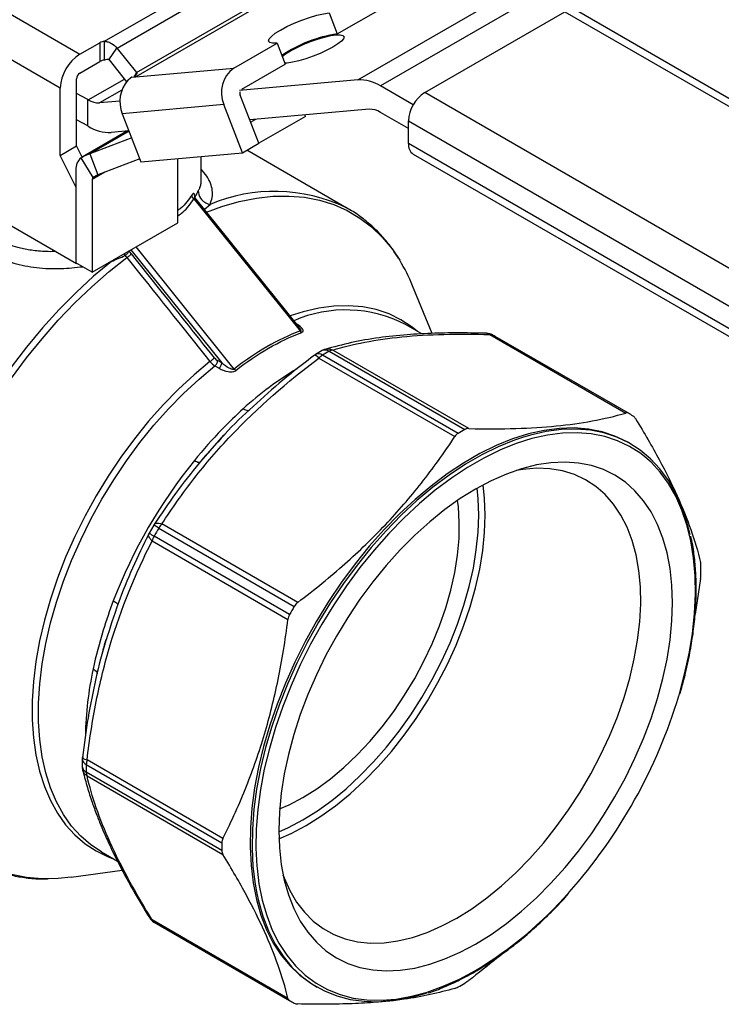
# Model space of a CAD drawing. Header units: inches. Extents: x 0.7 to 32.2, y 0.7 to 24.8.
# Tile 9 of 11: x 26.1 to 29.1, y 18.4 to 22.6. Entities that reach past the tile are written whole.
import ezdxf

# ---------------------------------------------------------------- set-up
doc = ezdxf.new("R2010")
doc.units = ezdxf.units.IN
doc.header["$LTSCALE"] = 3
doc.header["$MEASUREMENT"] = 0

msp = doc.modelspace()

# ---------------------------------------------------------------- linework, layer by layer
for p, q in [((26.4756, 22.5025), (27.0561, 22.8376)), ((25.7992, 22.7767), (26.3699, 22.4473)), ((27.086, 22.7937), (26.5292, 22.4723)), ((27.1997, 22.6921), (26.6083, 22.3507)), ((27.5567, 22.3378), (28.1691, 22.6914)), ((26.6122, 22.369), (27.169, 22.6905)), ((28.2666, 22.6653), (27.6541, 22.3117)), ((26.2864, 22.3026), (25.7157, 22.6321)), ((27.4345, 22.6234), (27.4693, 22.5337)), ((27.4693, 22.5337), (27.653, 22.6398)), ((27.8427, 22.2832), (28.4412, 22.6288)), ((28.4412, 22.6288), (30.6572, 21.3495)), ((30.7064, 21.3544), (28.4904, 22.6336)), ((26.3699, 22.4473), (26.4546, 22.4962)), ((26.4546, 22.4962), (26.4546, 22.4158)), ((26.4756, 22.4221), (26.4756, 22.5025)), ((27.0268, 22.3881), (27.2118, 22.4949)), ((27.2118, 22.4949), (27.2466, 22.4052)), ((26.4943, 22.423), (26.5284, 22.4734)), ((26.5292, 22.4723), (26.6122, 22.369)), ((26.3699, 22.3669), (26.4546, 22.4158)), ((26.4944, 22.4228), (26.5694, 22.3295)), ((27.0616, 22.2984), (27.2466, 22.4052)), ((26.6125, 22.3687), (26.6003, 22.35)), ((26.6083, 22.3507), (27.0268, 22.3881)), ((26.356, 22.0558), (26.356, 22.3428)), ((26.4057, 22.2523), (26.5599, 22.3413)), ((26.5913, 22.3492), (26.6026, 22.3502)), ((26.6025, 22.3519), (26.6026, 22.3502)), ((26.6026, 22.3502), (26.6083, 22.3507)), ((27.5567, 22.3378), (27.0517, 22.2927)), ((26.2864, 22.0156), (26.2864, 22.3026)), ((26.4035, 22.2536), (26.356, 22.2794)), ((26.5493, 22.294), (26.4544, 22.2393)), ((27.1344, 22.0671), (27.0547, 22.2724)), ((27.7935, 22.2313), (27.6541, 22.3117)), ((30.0586, 21.004), (27.8427, 22.2832)), ((26.4035, 22.1411), (26.4035, 22.2536)), ((26.4057, 22.2523), (26.4035, 22.2536)), ((26.5413, 22.247), (26.4544, 22.2393)), ((26.9851, 22.2323), (26.5511, 22.1935)), ((27.0648, 22.0269), (26.9851, 22.2323)), ((26.5511, 22.1935), (26.6308, 21.9881)), ((27.6054, 22.2123), (27.0957, 22.1667)), ((27.3332, 22.1819), (27.3309, 22.1877)), ((27.7731, 22.1305), (27.6541, 22.1992)), ((26.4035, 22.1411), (26.356, 22.1669)), ((27.1205, 22.1689), (27.0996, 22.1568)), ((27.3332, 22.1819), (27.1342, 22.067)), ((27.7731, 22.1627), (29.989, 20.8834)), ((27.7731, 22.0663), (27.7731, 22.1627)), ((26.5731, 22.12), (26.3801, 22.0085)), ((26.4057, 22.1398), (26.4035, 22.1411)), ((26.5799, 22.1193), (26.4119, 22.0223)), ((26.5794, 22.1205), (26.5032, 22.1137)), ((26.5913, 22.0899), (26.4119, 22.0223)), ((27.0648, 22.0269), (27.1344, 22.0671)), ((29.989, 20.787), (27.7731, 22.0663)), ((26.2864, 22.0156), (26.356, 22.0558)), ((26.3797, 22.008), (26.356, 22.0558)), ((26.4119, 22.0223), (26.4467, 21.9326)), ((26.6308, 21.9881), (27.0648, 22.0269)), ((27.5173, 21.7865), (27.0828, 22.0374)), ((27.7935, 22.0212), (30.0094, 20.7419)), ((26.3532, 21.8808), (26.2864, 22.0156)), ((26.4265, 21.9217), (26.3752, 22.0056)), ((26.6261, 22.0002), (26.4467, 21.9326)), ((26.7883, 21.7281), (26.7883, 22.0022)), ((26.8875, 21.9108), (26.8875, 22.0111)), ((26.3532, 21.9531), (26.3532, 21.5573)), ((26.4761, 21.9437), (26.4228, 21.9129)), ((26.4228, 21.9129), (26.4228, 21.5171)), ((26.8573, 21.8306), (27.3109, 21.2663)), ((27.3062, 21.2822), (26.8613, 21.8356)), ((26.9016, 21.7855), (26.9257, 21.8059)), ((27.5173, 21.7865), (27.5059, 21.7929)), ((26.0219, 21.7467), (26.3551, 21.5543)), ((26.4228, 21.5171), (26.7883, 21.7281)), ((26.5876, 21.6122), (26.9757, 21.1295)), ((27.0292, 21.1037), (26.61, 21.6252)), ((26.4228, 21.5171), (26.3532, 21.5573)), ((26.3551, 21.5562), (26.3551, 21.5543)), ((26.5007, 21.5621), (26.5047, 21.5629)), ((26.5582, 21.5953), (26.5632, 21.5879)), ((26.3567, 21.5553), (26.3551, 21.5543)), ((27.8738, 21.2556), (27.7906, 21.459)), ((27.8308, 21.2533), (27.7608, 21.2936)), ((28.1207, 21.251), (28.7009, 20.9161)), ((28.7124, 20.9147), (28.1338, 21.2486)), ((28.7224, 20.9091), (28.1438, 21.243)), ((27.4051, 21.1824), (27.3768, 21.166)), ((27.4346, 21.1794), (28.0131, 20.8455)), ((28.0302, 20.8497), (27.45, 21.1847)), ((26.9757, 21.1295), (26.9582, 21.1396)), ((27.3909, 21.1506), (27.9711, 20.8156)), ((27.9849, 20.8292), (27.4063, 21.1631)), ((26.9468, 21.1172), (26.9643, 21.1071)), ((26.8847, 20.708), (26.9861, 20.8223)), ((28.7208, 20.785), (28.7124, 20.7898)), ((26.883, 20.7063), (26.8847, 20.708)), ((26.6853, 20.4372), (26.6657, 20.4032)), ((26.7071, 20.425), (27.2856, 20.091)), ((27.3004, 20.1077), (26.7202, 20.4426)), ((26.6642, 20.3989), (26.6649, 20.4007)), ((27.2656, 20.0564), (26.6871, 20.3904)), ((26.6785, 20.3702), (27.2586, 20.0353)), ((29.0204, 20.2097), (28.9969, 20.0569)), ((26.5315, 20.0974), (26.5308, 20.0951)), ((26.3802, 19.4399), (26.3802, 19.4072)), ((26.3975, 19.4158), (26.976, 19.0818)), ((26.9808, 19.1005), (26.4007, 19.4354)), ((26.976, 19.0491), (26.3975, 19.3831)), ((26.4007, 19.3672), (26.9808, 19.0322)), ((26.4617, 19.0433), (26.5309, 19.0034)), ((26.3334, 18.9348), (26.551, 18.9645)), ((27.2586, 18.4181), (26.6785, 18.753)), ((26.6871, 18.7429), (27.2656, 18.4089)), ((26.6971, 18.7369), (27.2756, 18.403)), ((27.374, 18.4712), (27.3823, 18.4664))]:
    msp.add_line(p, q)
at = {"flags": 128}
for points in [[(27.2118, 22.4949), (27.1931, 22.4946), (27.181, 22.4975), (27.176, 22.5035), (27.1783, 22.5123), (27.1879, 22.5235), (27.2043, 22.5364), (27.2267, 22.5505), (27.2539, 22.565), (27.2846, 22.5793), (27.3172, 22.5925), (27.3501, 22.604), (27.3816, 22.6133), (27.4103, 22.6199), (27.4345, 22.6234)], [(27.2696, 22.4616), (27.2951, 22.4752), (27.3239, 22.4885), (27.3544, 22.5009), (27.3853, 22.5117), (27.4149, 22.5204), (27.4417, 22.5266), (27.4644, 22.5299), (27.4819, 22.5302), (27.4933, 22.5275), (27.498, 22.5218), (27.4958, 22.5135), (27.4868, 22.5031), (27.4714, 22.4909), (27.4504, 22.4777), (27.4249, 22.4641), (27.3962, 22.4508), (27.3656, 22.4384), (27.3348, 22.4276), (27.3052, 22.4189), (27.2784, 22.4127), (27.2556, 22.4094), (27.2452, 22.4088)], [(27.2342, 22.4371), (27.2487, 22.4484), (27.2696, 22.4616)], [(26.911, 21.7738), (26.9766, 21.7975), (27.0508, 21.8186), (27.1235, 21.8331), (27.1945, 21.8409), (27.2633, 21.8421), (27.3297, 21.8365), (27.3934, 21.8243), (27.4541, 21.8054), (27.5115, 21.7801), (27.5653, 21.7483), (27.6153, 21.7102), (27.6612, 21.6661), (27.7029, 21.6161), (27.7357, 21.5678)], [(26.5047, 21.5629), (26.4289, 21.4994), (26.3544, 21.4308), (26.2817, 21.3574), (26.2109, 21.2794), (26.1425, 21.1973), (26.0768, 21.1115)], [(26.0788, 21.0653), (26.1425, 21.1511), (26.2089, 21.2333), (26.2777, 21.3117), (26.3487, 21.3858), (26.4214, 21.4552), (26.4956, 21.5198), (26.5708, 21.5791)], [(27.8118, 21.2643), (27.7886, 21.283), (27.7411, 21.3142), (27.69, 21.3389), (27.6354, 21.3572), (27.5778, 21.3688), (27.5174, 21.3736), (27.4546, 21.3717), (27.3897, 21.3631), (27.3232, 21.3478), (27.2675, 21.3303)], [(26.9255, 21.1355), (26.8577, 21.0791), (26.7911, 21.0175), (26.7262, 20.9513), (26.6634, 20.8806), (26.603, 20.8061), (26.5454, 20.7279), (26.4909, 20.6467), (26.4397, 20.5628), (26.3922, 20.4768), (26.3487, 20.3891), (26.3093, 20.3003), (26.2744, 20.2107), (26.2441, 20.121), (26.2186, 20.0316), (26.198, 19.9431), (26.1824, 19.8559), (26.172, 19.7705), (26.1668, 19.6875), (26.1668, 19.6072), (26.172, 19.5302), (26.1824, 19.4568), (26.198, 19.3876), (26.2186, 19.3228), (26.2441, 19.2629), (26.2744, 19.2082), (26.3093, 19.159), (26.3487, 19.1155), (26.3922, 19.0781), (26.4397, 19.0469), (26.4909, 19.0221), (26.5127, 19.0139)], [(26.4617, 19.0433), (26.4171, 19.0729), (26.3739, 19.1101), (26.3348, 19.1533), (26.3001, 19.2022), (26.27, 19.2566), (26.2447, 19.3161), (26.2242, 19.3805), (26.2088, 19.4493), (26.1984, 19.5221), (26.1933, 19.5986), (26.1933, 19.6784), (26.1984, 19.7609), (26.2088, 19.8457), (26.2242, 19.9323), (26.2447, 20.0202), (26.27, 20.109), (26.3001, 20.1982), (26.3348, 20.2871), (26.3739, 20.3754), (26.4171, 20.4626), (26.4642, 20.548), (26.5151, 20.6313), (26.5692, 20.712), (26.6265, 20.7897), (26.6864, 20.8638), (26.7488, 20.934), (26.8132, 20.9999), (26.8793, 21.0611), (26.9468, 21.1172)], [(28.7124, 20.7898), (28.7063, 20.7933), (28.6546, 20.8178), (28.5995, 20.8359), (28.5415, 20.8474), (28.4807, 20.8523), (28.4175, 20.8505), (28.3523, 20.842), (28.2854, 20.8269), (28.2171, 20.8053), (28.1479, 20.7773), (28.0782, 20.7429), (28.0082, 20.7026), (27.9385, 20.6563), (27.8693, 20.6045), (27.801, 20.5473), (27.7341, 20.4852), (27.6689, 20.4183), (27.6057, 20.3472), (27.5449, 20.2721), (27.4868, 20.1936), (27.4318, 20.112), (27.3801, 20.0277), (27.332, 19.9413), (27.2879, 19.8531), (27.2478, 19.7638), (27.2121, 19.6737), (27.1809, 19.5834), (27.1544, 19.4934), (27.1328, 19.4041), (27.1162, 19.316), (27.1046, 19.2296), (27.0981, 19.1455), (27.0968, 19.064), (27.1007, 18.9856), (27.1097, 18.9107), (27.1239, 18.8397), (27.143, 18.7731), (27.1671, 18.7111), (27.1959, 18.6542), (27.2294, 18.6026), (27.2673, 18.5566), (27.3094, 18.5164), (27.3556, 18.4824), (27.374, 18.4712)], [(28.9756, 20.3957), (28.9619, 20.4503), (28.9403, 20.5147), (28.9138, 20.5742), (28.8827, 20.6285), (28.8469, 20.6773), (28.8069, 20.7204), (28.7627, 20.7575), (28.7146, 20.7884), (28.6629, 20.813), (28.6079, 20.8311), (28.5498, 20.8426), (28.489, 20.8475), (28.4258, 20.8457), (28.3606, 20.8372), (28.2937, 20.8221), (28.2596, 20.8121)], [(28.2596, 20.8121), (28.2255, 20.8005), (28.1563, 20.7724), (28.0865, 20.7381), (28.0166, 20.6977), (27.9468, 20.6515), (27.8776, 20.5997), (27.8094, 20.5425), (27.7425, 20.4803), (27.6772, 20.4135), (27.6141, 20.3424), (27.5533, 20.2673), (27.4952, 20.1888), (27.4402, 20.1071), (27.3885, 20.0229), (27.3404, 19.9364), (27.2962, 19.8483), (27.2561, 19.759), (27.2204, 19.6689), (27.1892, 19.5786), (27.1628, 19.4885), (27.1412, 19.3992), (27.1245, 19.3112), (27.1129, 19.2248), (27.1065, 19.1407), (27.1052, 19.0592), (27.1091, 18.9807), (27.1181, 18.9058), (27.1253, 18.8658)], [(28.9275, 19.7095), (28.9283, 19.7122), (28.9521, 19.8012), (28.9711, 19.8891), (28.9851, 19.9756), (28.9941, 20.0602), (28.9979, 20.1423), (28.9966, 20.2216), (28.9902, 20.2977), (28.9787, 20.37), (28.9622, 20.4382), (28.9408, 20.502), (28.9146, 20.561), (28.8837, 20.6148), (28.8483, 20.6632), (28.8086, 20.7059), (28.7648, 20.7427), (28.7171, 20.7734), (28.6659, 20.7977), (28.6113, 20.8157), (28.5538, 20.8271), (28.4935, 20.8319), (28.4309, 20.8301), (28.3662, 20.8217), (28.2999, 20.8067), (28.2323, 20.7853), (28.1737, 20.7619)], [(28.1737, 20.7619), (28.1637, 20.7575), (28.0946, 20.7235), (28.0252, 20.6835), (27.9561, 20.6376), (27.8875, 20.5863), (27.8199, 20.5296), (27.7535, 20.468), (27.6889, 20.4017), (27.6263, 20.3312), (27.566, 20.2568), (27.5085, 20.179), (27.4539, 20.0981), (27.4027, 20.0145), (27.355, 19.9289), (27.3112, 19.8415), (27.2715, 19.753), (27.2361, 19.6637), (27.2052, 19.5742), (27.179, 19.4849), (27.1575, 19.3964), (27.141, 19.3091), (27.1296, 19.2235), (27.1232, 19.1401), (27.1219, 19.0593), (27.1257, 18.9816), (27.1265, 18.9733)], [(28.0599, 18.65), (28.1259, 18.6911), (28.1914, 18.7379), (28.2562, 18.7901), (28.3197, 18.8475), (28.3816, 18.9096), (28.4416, 18.9762), (28.4992, 19.0467), (28.5541, 19.1207), (28.6059, 19.1978), (28.6544, 19.2776), (28.6992, 19.3594), (28.7401, 19.4429), (28.7767, 19.5274), (28.809, 19.6125), (28.8366, 19.6977), (28.8595, 19.7824), (28.8774, 19.8661), (28.8903, 19.9483), (28.898, 20.0285), (28.9006, 20.1062), (28.898, 20.1809), (28.8903, 20.2521), (28.8774, 20.3194), (28.8595, 20.3825), (28.8366, 20.4408), (28.809, 20.4941), (28.7767, 20.5419), (28.7401, 20.5842), (28.6992, 20.6204), (28.6544, 20.6505), (28.6059, 20.6743), (28.5541, 20.6916), (28.4992, 20.7022), (28.4416, 20.7062), (28.3816, 20.7035), (28.3197, 20.6942), (28.2562, 20.6782), (28.1914, 20.6557), (28.1259, 20.6268), (28.0599, 20.5917), (27.9939, 20.5506), (27.9284, 20.5038), (27.8636, 20.4516), (27.8001, 20.3942), (27.7382, 20.3321), (27.6782, 20.2655), (27.6206, 20.195), (27.5657, 20.121), (27.5139, 20.0439), (27.4654, 19.9642), (27.4206, 19.8823), (27.3797, 19.7989), (27.3431, 19.7143), (27.3108, 19.6292), (27.2832, 19.544), (27.2603, 19.4593), (27.2424, 19.3756), (27.2295, 19.2934), (27.2218, 19.2132), (27.2192, 19.1355), (27.2218, 19.0608), (27.2295, 18.9896), (27.2424, 18.9223), (27.2603, 18.8593), (27.2832, 18.8009), (27.3108, 18.7477), (27.3431, 18.6998), (27.3797, 18.6576), (27.4206, 18.6213), (27.4654, 18.5912), (27.5139, 18.5674), (27.5657, 18.5501), (27.6206, 18.5395), (27.6782, 18.5355), (27.7382, 18.5382), (27.8001, 18.5475), (27.8636, 18.5635), (27.9284, 18.586), (27.9939, 18.6149), (28.0599, 18.65)], [(27.98, 18.7608), (28.0439, 18.8007), (28.1075, 18.8464), (28.1702, 18.8976), (28.2316, 18.9539), (28.2913, 19.0149), (28.349, 19.0803), (28.4043, 19.1496), (28.4567, 19.2223), (28.5059, 19.298), (28.5516, 19.3761), (28.5935, 19.4562), (28.6314, 19.5376), (28.6649, 19.62), (28.6938, 19.7026), (28.718, 19.785), (28.7373, 19.8667), (28.7516, 19.947), (28.7607, 20.0254), (28.7646, 20.1014), (28.7633, 20.1746), (28.7568, 20.2444), (28.7451, 20.3103), (28.7283, 20.372), (28.7065, 20.4289), (28.6799, 20.4808), (28.6487, 20.5273), (28.613, 20.5681), (28.5731, 20.6028), (28.5292, 20.6314), (28.4817, 20.6535), (28.4308, 20.669), (28.377, 20.6779), (28.3205, 20.68), (28.2617, 20.6754), (28.2334, 20.671)], [(27.3222, 19.1797), (27.3842, 19.2184), (27.4457, 19.2629), (27.5065, 19.3126), (27.566, 19.3674), (27.6238, 19.4268), (27.6795, 19.4905), (27.7328, 19.558), (27.7833, 19.6287), (27.8307, 19.7024), (27.8746, 19.7784), (27.9147, 19.8562), (27.9507, 19.9354), (27.9825, 20.0153), (28.0098, 20.0954), (28.0323, 20.1752), (28.05, 20.2541), (28.0628, 20.3316), (28.0704, 20.4071), (28.073, 20.4802), (28.0704, 20.5503), (28.0659, 20.5951)], [(27.3361, 19.1556), (27.3992, 19.1951), (27.462, 19.2403), (27.5238, 19.291), (27.5844, 19.3468), (27.6433, 19.4073), (27.7001, 19.4721), (27.7544, 19.5409), (27.8058, 19.613), (27.854, 19.688), (27.8987, 19.7654), (27.9396, 19.8447), (27.9763, 19.9253), (28.0087, 20.0067), (28.0364, 20.0883), (28.0594, 20.1695), (28.0774, 20.2499), (28.0904, 20.3288), (28.0982, 20.4058), (28.1008, 20.4802), (28.0982, 20.5516), (28.0919, 20.6095)], [(27.3222, 19.2752), (27.3812, 19.3123), (27.4398, 19.3552), (27.4975, 19.4034), (27.5538, 19.4567), (27.6082, 19.5147), (27.6605, 19.5767), (27.7101, 19.6425), (27.7566, 19.7114), (27.7998, 19.783), (27.8392, 19.8566), (27.8746, 19.9317), (27.9056, 20.0077), (27.9321, 20.084), (27.9538, 20.16), (27.9706, 20.2352), (27.9823, 20.3088), (27.9888, 20.3804), (27.9901, 20.4494), (27.9862, 20.5153), (27.9828, 20.5431)], [(27.2227, 19.2264), (27.2631, 19.2441), (27.3222, 19.2752)], [(27.2192, 19.1284), (27.2602, 19.1469), (27.3222, 19.1797)], [(27.2198, 19.0987), (27.2729, 19.1221), (27.3361, 19.1556)], [(27.1265, 18.9733), (27.1347, 18.9074), (27.1487, 18.837), (27.1676, 18.771), (27.1915, 18.7096), (27.2201, 18.6531), (27.2533, 18.602), (27.2908, 18.5564), (27.3326, 18.5166), (27.3784, 18.4829), (27.4279, 18.4554), (27.4808, 18.4342), (27.5369, 18.4195), (27.5958, 18.4114), (27.6573, 18.4099), (27.721, 18.415), (27.7865, 18.4267), (27.8535, 18.4449), (27.9217, 18.4695), (27.9906, 18.5005), (28.0599, 18.5375)], [(26.2361, 18.9277), (26.2089, 18.9281), (26.1425, 18.9336), (26.0788, 18.9459)], [(26.3334, 18.9348), (26.2777, 18.9292), (26.2361, 18.9277)], [(27.2373, 18.9455), (27.2419, 18.9329), (27.2661, 18.8784), (27.2951, 18.8292), (27.3286, 18.7856), (27.3664, 18.7478), (27.4083, 18.7161), (27.4541, 18.6908), (27.5033, 18.6719), (27.5557, 18.6597), (27.6109, 18.6542), (27.6686, 18.6554), (27.7283, 18.6634), (27.7898, 18.678), (27.8525, 18.6992), (27.916, 18.7269), (27.98, 18.7608)], [(27.1253, 18.8658), (27.1322, 18.8349), (27.1513, 18.7682), (27.1754, 18.7063), (27.2043, 18.6493), (27.2377, 18.5977), (27.2756, 18.5518), (27.3178, 18.5116), (27.364, 18.4776), (27.4139, 18.4498), (27.4673, 18.4285), (27.5239, 18.4137), (27.5833, 18.4055), (27.6454, 18.4039), (27.7096, 18.4091), (27.7757, 18.4209), (27.8434, 18.4393), (27.8528, 18.4423)]]:
    msp.add_lwpolyline(points, dxfattribs=at)
for centre, radius, start, end in [((27.5495, 21.9759), 0.5636, 98.1761, 124.2353), ((26.4801, 22.4494), 0.0533, 94.8341, 118.6004), ((26.4677, 22.2944), 0.1815, 122.6055, 177.3945), ((26.3808, 22.353), 0.1904, 38.7944, 39.2038), ((26.4801, 22.369), 0.0533, 94.8341, 118.6004), ((26.4697, 22.4029), 0.0317, 38.7944, 39.2038), ((26.3862, 22.3414), 0.0303, 122.6055, 177.3945), ((26.6369, 22.3889), 0.0316, 218.7937, 219.6144), ((27.1023, 22.2844), 0.1282, 126.0232, 203.9762), ((26.6761, 22.2455), 0.1353, 138.0235, 202.6015), ((26.6076, 22.3619), 0.0112, 242.5743, 273.1221), ((27.5636, 22.1689), 0.1691, 57.6507, 92.3578), ((27.0776, 22.2813), 0.0245, 165.7281, 201.0955), ((27.9242, 22.1558), 0.1513, 122.6055, 177.3945), ((26.451, 22.3237), 0.0845, 237.6507, 272.3578), ((27.6089, 22.1278), 0.0845, 57.6507, 92.3578), ((26.4962, 22.2827), 0.1691, 237.6507, 272.3578), ((27.8199, 22.0603), 0.0472, 172.7442, 235.9436), ((26.4142, 21.9584), 0.0612, 129.5732, 185.0104), ((26.433, 21.9138), 0.0102, 129.5732, 185.0104), ((27.2015, 21.1584), 0.7037, 64.3712, 113.0733), ((26.4967, 21.5216), 0.1192, 38.5528, 46.0048), ((27.1066, 21.1819), 0.738, 22.0537, 31.5303), ((27.5051, 20.8), 0.556, 62.61, 113.4545), ((28.1047, 21.1973), 0.0591, 61.3654, 88.3644), ((28.1234, 21.2287), 0.0225, 62.3592, 96.9205), ((27.9026, 20.8252), 0.4824, 60.0027, 61.3655), ((27.434, 21.1309), 0.0591, 106.9716, 119.307), ((27.4173, 21.1549), 0.03, 54.7294, 113.8734), ((28.1023, 19.9902), 1.3639, 119.3117, 120.6829), ((27.4549, 21.145), 0.04, 97.0041, 120.4788), ((27.4069, 21.1152), 0.0591, 120.6782, 126.8144), ((27.389, 21.139), 0.0297, 54.3325, 114.4327), ((27.444, 21.1012), 0.0725, 121.3153, 137.0646), ((28.0631, 19.8344), 1.4835, 121.078, 132.1635), ((28.4812, 20.4913), 0.4824, 58.6238, 61.3655), ((28.6808, 19.6562), 1.3639, 119.3117, 120.6829), ((28.5837, 19.3185), 2.2186, 141.0292, 158.9708), ((26.7362, 20.4073), 0.0591, 147.0991, 149.543), ((26.5282, 20.1305), 0.3446, 58.7235, 62.8741), ((28.8671, 19.1549), 2.5058, 149.543, 150.457), ((26.7912, 20.3758), 0.0975, 136.7518, 149.6755), ((26.717, 20.3741), 0.0591, 150.457, 152.8943), ((26.8545, 20.6958), 0.3482, 237.1613, 241.2691), ((26.7718, 20.3421), 0.0975, 150.3247, 163.2478), ((27.6578, 20.2466), 1.3642, 359.3145, 0.6855), ((29.4456, 18.8209), 2.5058, 149.543, 150.457), ((27.8774, 19.5112), 1.4842, 167.8365, 178.8881), ((26.7901, 20.3533), 2.2322, 318.379, 343.2394), ((26.4392, 19.4392), 0.0591, 173.1544, 179.3192), ((26.4081, 19.4416), 0.028, 183.5713, 247.6735), ((27.7616, 19.3994), 1.3642, 179.3145, 180.6855), ((26.47, 19.4141), 0.0725, 162.935, 178.6824), ((26.4392, 19.4079), 0.0591, 180.6902, 193.071), ((26.41, 19.4104), 0.03, 186.1833, 245.2739), ((26.4375, 19.3828), 0.04, 179.5187, 202.9891), ((28.3401, 19.0655), 1.3642, 179.3145, 180.6855), ((27.2106, 19.96), 1.6567, 300.8389, 318.8871), ((26.717, 18.7938), 0.0591, 211.6117, 238.6239), ((26.6992, 18.7619), 0.0225, 203.072, 237.6292), ((26.9383, 19.1547), 0.4824, 238.6238, 240.0026), ((27.3172, 19.6558), 1.3639, 299.3117, 300.6829), ((27.5168, 18.8207), 0.4824, 238.6238, 241.3655)]:
    msp.add_arc(centre, radius, start, end)
msp.add_ellipse((26.9557, 21.1628), major_axis=(-0.0186, 0.0248), ratio=0.503446, start_param=1.627012, end_param=2.273138)
for points, knots in [([(26.4756, 22.5025), (26.4809, 22.5021), (26.486, 22.501), (26.4959, 22.4979), (26.5006, 22.4958), (26.5139, 22.4882), (26.5218, 22.4815), (26.5284, 22.4734)], [0, 0, 0, 0, 0.25, 0.25, 0.5, 0.5, 1, 1, 1, 1]), ([(26.4943, 22.423), (26.4932, 22.4243), (26.4914, 22.4248), (26.488, 22.4251), (26.4863, 22.4249), (26.4815, 22.4242), (26.4785, 22.4232), (26.4756, 22.4221)], [0, 0, 0, 0, 0.25, 0.25, 0.5, 0.5, 1, 1, 1, 1]), ([(26.6125, 22.3687), (26.6133, 22.3678), (26.6136, 22.3667), (26.6137, 22.3648), (26.6135, 22.364), (26.6126, 22.3616), (26.6116, 22.3602), (26.6083, 22.3563), (26.6055, 22.3541), (26.6025, 22.3519)], [0, 0, 0, 0, 0.125, 0.125, 0.25, 0.25, 0.5, 0.5, 1, 1, 1, 1]), ([(26.5913, 22.3492), (26.5911, 22.349), (26.5908, 22.3488), (26.5903, 22.3485), (26.5898, 22.3481), (26.5892, 22.3477), (26.5887, 22.3473), (26.5882, 22.3469), (26.5877, 22.3466), (26.5871, 22.3462), (26.5866, 22.3457), (26.5861, 22.3453), (26.5855, 22.3449), (26.585, 22.3445), (26.5844, 22.344), (26.5839, 22.3436), (26.5833, 22.3431), (26.5828, 22.3427), (26.5822, 22.3422), (26.5817, 22.3417), (26.5811, 22.3412), (26.5805, 22.3407), (26.58, 22.3402), (26.5794, 22.3397), (26.5789, 22.3392), (26.5783, 22.3387), (26.5777, 22.3382), (26.5772, 22.3376), (26.5766, 22.3371), (26.576, 22.3365), (26.5756, 22.3362), (26.5755, 22.336)], [0, 0, 0, 0, 0.0043847, 0.0087836, 0.0131962, 0.0176219, 0.0220602, 0.0265103, 0.0309717, 0.0354438, 0.0399261, 0.044418, 0.0489188, 0.053428, 0.057945, 0.0624693, 0.0670004, 0.0715376, 0.0760805, 0.0806284, 0.085181, 0.0897377, 0.094298, 0.0988615, 0.1034277, 0.1079962, 0.1125665, 0.1171383, 0.1217112, 0.1262848, 0.1308588, 0.1308588, 0.1308588, 0.1308588]), ([(26.3752, 22.0056), (26.3809, 22.0092), (26.3868, 22.0124), (26.3991, 22.0179), (26.4054, 22.0203), (26.4119, 22.0223)], [0, 0, 0, 0, 0.0549277, 0.0549277, 0.1098554, 0.1098554, 0.1098554, 0.1098554]), ([(26.9257, 21.8059), (26.9294, 21.8159), (26.9368, 21.8361), (26.9369, 21.8664), (26.9291, 21.8966), (26.9133, 21.9267), (26.896, 21.9466), (26.8875, 21.9566)], [0, 0, 0, 0, 0.198631, 0.39886, 0.600119, 0.800923, 1, 1, 1, 1]), ([(26.4467, 21.9326), (26.4433, 21.9309), (26.4399, 21.9291), (26.4331, 21.9255), (26.4298, 21.9236), (26.4265, 21.9217)], [0, 0, 0, 0, 0.0313397, 0.0313397, 0.0626794, 0.0626794, 0.0626794, 0.0626794]), ([(26.8869, 21.9108), (26.8868, 21.9058), (26.8868, 21.8949), (26.8825, 21.8796), (26.8778, 21.8693), (26.8758, 21.865)], [0, 0, 0, 0, 0.329626, 0.714854, 1, 1, 1, 1]), ([(26.8607, 21.8377), (26.8606, 21.8442), (26.8592, 21.8531), (26.8538, 21.8538), (26.8498, 21.849), (26.8478, 21.8458)], [0.0051121, 0.0051121, 0.0051121, 0.0051121, 0.067488, 0.1090719, 0.1506559, 0.1506559, 0.1506559, 0.1506559]), ([(26.8758, 21.865), (26.8753, 21.8539), (26.8836, 21.8268), (26.9097, 21.8094), (26.9257, 21.8059)], [0, 0, 0, 0, 0.4285714, 1, 1, 1, 1]), ([(26.2672, 21.6051), (26.2622, 21.6049), (26.2455, 21.6043), (26.2183, 21.6051), (26.1864, 21.6074), (26.157, 21.6111), (26.13, 21.616), (26.099, 21.6235), (26.0641, 21.6349), (26.0133, 21.658), (25.9661, 21.6905), (25.9256, 21.7332), (25.897, 21.7744), (25.8847, 21.8057), (25.8783, 21.8219)], [0, 0, 0, 0, 0.0271099, 0.0899777, 0.1495096, 0.2057174, 0.2586154, 0.3082209, 0.3937132, 0.4798651, 0.6544392, 0.7618638, 0.8769994, 1, 1, 1, 1]), ([(26.8478, 21.8458), (26.8346, 21.826), (26.8185, 21.8021), (26.7928, 21.784), (26.7883, 21.7808)], [0, 0, 0, 0, 0.824046, 1, 1, 1, 1]), ([(26.7883, 21.7577), (26.7956, 21.7628), (26.8252, 21.7831), (26.8435, 21.8102), (26.8573, 21.8306)], [0, 0, 0, 0, 0.24803, 1, 1, 1, 1]), ([(26.8573, 21.8306), (26.8542, 21.8329), (26.8495, 21.838), (26.8479, 21.8435), (26.8478, 21.8458)], [0, 0, 0, 0, 0.571429, 1, 1, 1, 1]), ([(26.8573, 21.8306), (26.8576, 21.8316), (26.858, 21.8336), (26.8588, 21.8356), (26.8597, 21.8366), (26.8605, 21.8365), (26.861, 21.8358), (26.8613, 21.8356)], [0, 0, 0, 0, 0.2550742, 0.4811588, 0.6859108, 0.879535, 1, 1, 1, 1]), ([(26.861, 21.836), (26.8608, 21.8363), (26.8606, 21.8367), (26.8605, 21.8365), (26.8605, 21.8364)], [0, 0, 0, 0, 0.792559, 1, 1, 1, 1]), ([(25.8331, 21.7749), (25.8441, 21.7505), (25.8662, 21.7016), (25.9246, 21.6392), (25.9977, 21.5885), (26.0859, 21.5535), (26.1843, 21.5344), (26.2843, 21.5298), (26.3515, 21.5372), (26.3823, 21.5405)], [0, 0, 0, 0, 0.145632, 0.291415, 0.438687, 0.584604, 0.72995, 0.876487, 1, 1, 1, 1]), ([(27.7307, 21.5755), (27.7227, 21.5883), (27.703, 21.6199), (27.6666, 21.6647), (27.6227, 21.7102), (27.5748, 21.7496), (27.5354, 21.7772), (27.5109, 21.7896), (27.5047, 21.7928)], [0, 0, 0, 0, 0.1374988, 0.338097, 0.5374598, 0.7356824, 0.9330198, 1, 1, 1, 1]), ([(27.3174, 21.26), (27.3202, 21.2611), (27.324, 21.2642), (27.3238, 21.2719), (27.3144, 21.2835), (27.3018, 21.2922), (27.2934, 21.297)], [0, 0, 0, 0, 0.0302683, 0.0605367, 0.1210733, 0.2118784, 0.2118784, 0.2118784, 0.2118784]), ([(27.3061, 21.2821), (27.3087, 21.2788), (27.312, 21.2747), (27.3133, 21.27), (27.3132, 21.2682), (27.3126, 21.2671), (27.3118, 21.2666), (27.3112, 21.2664), (27.3109, 21.2663)], [0, 0, 0, 0, 0.58884, 0.718952, 0.826102, 0.91636, 0.958304, 1, 1, 1, 1]), ([(28.1064, 21.2563), (28.0704, 21.257), (27.9945, 21.2586), (27.8807, 21.2568), (27.7622, 21.2505), (27.6427, 21.2378), (27.5249, 21.2173), (27.4537, 21.1976), (27.4169, 21.1874)], [0, 0, 0, 0, 0.131402, 0.27699, 0.436695, 0.610497, 0.798427, 1, 1, 1, 1]), ([(27.45, 21.1847), (27.4923, 21.1975), (27.5378, 21.2088), (27.6361, 21.2279), (27.6888, 21.2355), (27.8582, 21.2521), (27.9853, 21.2548), (28.1207, 21.251)], [0, 0, 0, 0, 0.25, 0.25, 0.5, 0.5, 1, 1, 1, 1]), ([(28.1207, 21.251), (28.1176, 21.253), (28.113, 21.256), (28.108, 21.2558), (28.1064, 21.2558)], [0, 0, 0, 0, 0.667486, 1, 1, 1, 1]), ([(27.4169, 21.187), (27.4187, 21.1876), (27.4251, 21.1898), (27.4366, 21.1896), (27.4457, 21.1863), (27.45, 21.1847)], [0, 0, 0, 0, 0.172971, 0.606062, 1, 1, 1, 1]), ([(26.7202, 20.4426), (26.7625, 20.508), (26.8081, 20.5726), (26.9063, 20.6989), (26.9591, 20.7605), (27.1284, 20.9387), (27.2555, 21.0491), (27.3909, 21.1506)], [0, 0, 0, 0, 0.25, 0.25, 0.5, 0.5, 1, 1, 1, 1]), ([(27.3717, 21.1626), (27.3264, 21.1277), (27.2355, 21.0578), (27.1088, 20.9447), (27.0256, 20.8665), (26.9882, 20.8244), (26.9875, 20.8236)], [0, 0, 0, 0, 0.330454, 0.661835, 0.993587, 1, 1, 1, 1]), ([(27.3909, 21.1506), (27.3882, 21.1531), (27.3825, 21.1585), (27.3764, 21.1622), (27.3728, 21.1636), (27.3722, 21.1625), (27.3721, 21.1622)], [0, 0, 0, 0, 0.304259, 0.638721, 0.908101, 1, 1, 1, 1]), ([(26.9643, 21.1071), (26.9675, 21.1096), (26.9704, 21.1132), (26.9746, 21.1214), (26.9757, 21.1257), (26.9757, 21.1295)], [0, 0, 0, 0, 0.5, 0.5, 1, 1, 1, 1]), ([(26.9643, 21.1071), (26.9755, 21.1006), (26.992, 21.0938), (27.0186, 21.0911), (27.0312, 21.0937), (27.0366, 21.0979)], [0, 0, 0, 0, 0.1209573, 0.1511966, 0.2116753, 0.2116753, 0.2116753, 0.2116753]), ([(27.0292, 21.1037), (27.0267, 21.1012), (27.0186, 21.1021), (26.9991, 21.111), (26.9856, 21.121), (26.9757, 21.1295)], [0, 0, 0, 0, 0.0604786, 0.090718, 0.2116753, 0.2116753, 0.2116753, 0.2116753]), ([(27.0673, 20.934), (27.0362, 20.906), (26.9655, 20.8365), (26.8963, 20.76), (26.8588, 20.7138)], [0, 0, 0, 0, 2.692794, 6.283185, 6.283185, 6.283185, 6.283185]), ([(27.0673, 20.934), (27.0709, 20.9321), (27.0781, 20.9284), (27.0869, 20.9269), (27.0926, 20.9274), (27.0942, 20.9293), (27.0945, 20.9296)], [0, 0, 0, 0, 0.311669, 0.623338, 0.935007, 1, 1, 1, 1]), ([(28.0302, 20.8497), (28.1033, 20.848), (28.1696, 20.8481), (28.293, 20.8518), (28.3501, 20.8553), (28.4581, 20.866), (28.509, 20.8732), (28.6071, 20.8914), (28.6544, 20.9025), (28.7009, 20.9161)], [0, 0, 0, 0, 0.25, 0.25, 0.5, 0.5, 0.75, 0.75, 1, 1, 1, 1]), ([(28.7426, 20.892), (28.7807, 20.8296), (28.8138, 20.7721), (28.8723, 20.6634), (28.8977, 20.6121), (28.9424, 20.5133), (28.9617, 20.4656), (28.995, 20.3714), (29.009, 20.325), (29.0204, 20.2779)], [0, 0, 0, 0, 0.25, 0.25, 0.5, 0.5, 0.75, 0.75, 1, 1, 1, 1]), ([(26.9875, 20.8236), (26.9508, 20.7834), (26.8766, 20.7022), (26.7771, 20.5738), (26.7176, 20.4851), (26.6878, 20.4409)], [0, 0, 0, 0, 0.329375, 0.665176, 1, 1, 1, 1]), ([(27.3004, 20.1077), (27.3735, 20.1631), (27.4398, 20.2175), (27.5632, 20.3272), (27.6203, 20.3824), (27.7283, 20.4964), (27.7792, 20.5552), (27.8774, 20.6794), (27.9246, 20.7448), (27.9711, 20.8156)], [0, 0, 0, 0, 0.25, 0.25, 0.5, 0.5, 0.75, 0.75, 1, 1, 1, 1]), ([(26.8588, 20.7138), (26.8623, 20.7119), (26.8694, 20.7081), (26.8772, 20.7055), (26.8819, 20.7049), (26.8828, 20.706), (26.883, 20.7063)], [0, 0, 0, 0, 0.302914, 0.605829, 0.908743, 1, 1, 1, 1]), ([(26.6638, 20.3992), (26.6403, 20.3513), (26.5934, 20.2554), (26.5321, 20.1046), (26.4986, 19.9996), (26.4819, 19.9474)], [0, 0, 0, 0, 0.334042, 0.668946, 1, 1, 1, 1]), ([(26.6785, 20.3702), (26.6753, 20.3734), (26.6691, 20.3798), (26.6642, 20.3889), (26.6625, 20.3955), (26.6638, 20.3982), (26.6642, 20.3989)], [0, 0, 0, 0, 0.299202, 0.598404, 0.897606, 1, 1, 1, 1]), ([(29.0015, 20.1673), (29.0014, 20.1806), (29.001, 20.2194), (28.9967, 20.2813), (28.9892, 20.3427), (28.9814, 20.3779), (28.9785, 20.3909)], [0, 0, 0, 0, 0.1689565, 0.4899467, 0.811012, 1, 1, 1, 1]), ([(26.4007, 19.4354), (26.4107, 19.5194), (26.4237, 19.6028), (26.4563, 19.767), (26.476, 19.8477), (26.5463, 20.0831), (26.6075, 20.2316), (26.6785, 20.3702)], [0, 0, 0, 0, 0.25, 0.25, 0.5, 0.5, 1, 1, 1, 1]), ([(28.9321, 19.7171), (28.9328, 19.7193), (28.9424, 19.7499), (28.957, 19.8086), (28.9753, 19.8925), (28.9887, 19.9752), (28.9976, 20.0561), (29.0012, 20.1199), (29.0014, 20.1564), (29.0015, 20.1673)], [0, 0, 0, 0, 0.014, 0.195735, 0.377497, 0.559291, 0.741118, 0.922979, 1, 1, 1, 1]), ([(26.5128, 20.1146), (26.4969, 20.0729), (26.4641, 19.9748), (26.4379, 19.8785), (26.4265, 19.8239)], [0, 0, 0, 0, 2.692794, 6.283185, 6.283185, 6.283185, 6.283185]), ([(26.5128, 20.1146), (26.5163, 20.1125), (26.5231, 20.1083), (26.5293, 20.1028), (26.5322, 20.0991), (26.5316, 20.0977), (26.5315, 20.0974)], [0, 0, 0, 0, 0.303139, 0.606278, 0.909417, 1, 1, 1, 1]), ([(26.9808, 19.1005), (27.0189, 19.1761), (27.052, 19.2498), (27.1105, 19.3969), (27.1359, 19.4704), (27.1806, 19.6209), (27.1999, 19.6979), (27.2332, 19.8596), (27.2472, 19.9443), (27.2586, 20.0353)], [0, 0, 0, 0, 0.25, 0.25, 0.5, 0.5, 0.75, 0.75, 1, 1, 1, 1]), ([(26.4819, 19.9474), (26.4816, 19.9468), (26.4639, 19.8937), (26.4375, 19.783), (26.4032, 19.6165), (26.3881, 19.5028), (26.3806, 19.446)], [0, 0, 0, 0, 0.004091, 0.336513, 0.668777, 1, 1, 1, 1]), ([(26.4666, 19.8902), (26.471, 19.9093), (26.4755, 19.9291), (26.482, 19.9486), (26.4822, 19.9493)], [0, 0, 0, 0, 0.96384, 1, 1, 1, 1]), ([(26.4265, 19.8239), (26.4299, 19.8217), (26.4366, 19.8174), (26.4423, 19.8105), (26.4448, 19.8054), (26.444, 19.803), (26.4438, 19.8026)], [0, 0, 0, 0, 0.3114262, 0.6228523, 0.9342785, 1, 1, 1, 1]), ([(26.3817, 19.3944), (26.3874, 19.3718), (26.3981, 19.3291), (26.4181, 19.266), (26.4384, 19.2094), (26.458, 19.1599), (26.4795, 19.1094), (26.5071, 19.0496), (26.5465, 18.9712), (26.5995, 18.8743), (26.6432, 18.8018), (26.6668, 18.7628)], [0, 0, 0, 0, 0.123931, 0.233606, 0.328885, 0.409723, 0.476939, 0.571728, 0.690615, 0.833503, 1, 1, 1, 1]), ([(26.4007, 19.3672), (26.397, 19.3702), (26.3896, 19.3765), (26.3836, 19.3863), (26.3825, 19.3928), (26.3822, 19.3947)], [0, 0, 0, 0, 0.411878, 0.827781, 1, 1, 1, 1]), ([(26.6785, 18.753), (26.643, 18.8107), (26.6098, 18.8676), (26.5495, 18.9782), (26.5226, 19.0319), (26.4529, 19.1864), (26.4208, 19.2811), (26.4007, 19.3672)], [0, 0, 0, 0, 0.25, 0.25, 0.5, 0.5, 1, 1, 1, 1]), ([(25.9076, 19.0109), (25.9254, 19.0011), (25.9612, 18.9814), (26.0186, 18.9591), (26.0786, 18.9422), (26.1412, 18.9318), (26.1924, 18.927), (26.2233, 18.9279), (26.2318, 18.9281)], [0, 0, 0, 0, 0.185061, 0.370048, 0.555296, 0.741194, 0.928025, 1, 1, 1, 1]), ([(27.2586, 18.4181), (27.2472, 18.4652), (27.2332, 18.5117), (27.1999, 18.6058), (27.1806, 18.6535), (27.1359, 18.7524), (27.1105, 18.8036), (27.052, 18.9123), (27.0189, 18.9698), (26.9808, 19.0322)], [0, 0, 0, 0, 0.25, 0.25, 0.5, 0.5, 0.75, 0.75, 1, 1, 1, 1]), ([(27.8582, 18.4416), (27.8589, 18.4418), (27.881, 18.4481), (27.9255, 18.4661), (27.9914, 18.4956), (28.0578, 18.5314), (28.1241, 18.5724), (28.19, 18.6185), (28.2552, 18.6695), (28.3195, 18.7251), (28.3822, 18.7853), (28.4284, 18.8326), (28.4529, 18.8609), (28.4577, 18.8664)], [0, 0, 0, 0, 0.003122, 0.110925, 0.218776, 0.326651, 0.434532, 0.542406, 0.650267, 0.758114, 0.865946, 0.973763, 1, 1, 1, 1]), ([(26.6672, 18.7631), (26.668, 18.7616), (26.6703, 18.7572), (26.6752, 18.7547), (26.6785, 18.753)], [0, 0, 0, 0, 0.334056, 1, 1, 1, 1]), ([(28.1619, 18.5997), (28.1587, 18.5969), (28.1167, 18.5602), (28.0717, 18.526), (28.0302, 18.4945)], [0, 0, 0, 0, 0.076844, 1, 1, 1, 1]), ([(27.9711, 18.4604), (27.9366, 18.4512), (27.8695, 18.4333), (27.7721, 18.4156), (27.7066, 18.409), (27.6823, 18.4066)], [0, 0, 0, 0, 0.400113, 0.777812, 1, 1, 1, 1]), ([(27.6744, 18.4057), (27.6614, 18.4042), (27.6171, 18.399), (27.5327, 18.3949), (27.4217, 18.392), (27.3415, 18.3933), (27.3004, 18.394)], [0, 0, 0, 0, 0.1184552, 0.4014792, 0.6931199, 1, 1, 1, 1])]:
    msp.add_open_spline(points, degree=3, knots=knots)
for points in [[(26.8758, 21.865), (26.8718, 21.8572), (26.8667, 21.8478), (26.8607, 21.8377)], [(26.5795, 21.6074), (26.5785, 21.6043), (26.5739, 21.5969), (26.5666, 21.5902), (26.5632, 21.5879)], [(26.5047, 21.5629), (26.524, 21.5716), (26.5436, 21.5798), (26.5632, 21.5879)], [(26.5632, 21.5879), (26.5659, 21.5852), (26.5684, 21.5823), (26.5708, 21.5791)], [(26.5899, 21.5959), (26.5883, 21.5936), (26.5824, 21.5874), (26.5744, 21.5814), (26.5708, 21.5791)], [(26.5708, 21.5791), (26.6891, 21.4314), (26.8074, 21.2835), (26.9255, 21.1355)], [(26.9443, 21.152), (26.8262, 21.3001), (26.7081, 21.448), (26.5899, 21.5959)], [(27.3109, 21.2663), (27.2157, 21.2308), (27.1196, 21.1753), (27.0292, 21.1037)], [(27.3174, 21.26), (27.3151, 21.2614), (27.3128, 21.2636), (27.3109, 21.2663)], [(27.0366, 21.0979), (27.1267, 21.1691), (27.2226, 21.2245), (27.3174, 21.26)], [(26.9255, 21.1355), (26.929, 21.1378), (26.9369, 21.1437), (26.9426, 21.1497), (26.9443, 21.152)], [(26.9468, 21.1172), (26.9499, 21.1197), (26.9558, 21.1271), (26.9582, 21.1359), (26.9582, 21.1396)], [(26.9255, 21.1355), (26.932, 21.1278), (26.9395, 21.1214), (26.9468, 21.1172)], [(27.0366, 21.0979), (27.0353, 21.0985), (27.0328, 21.1002), (27.0304, 21.1025), (27.0292, 21.1037)], [(28.7124, 20.9147), (28.7085, 20.9168), (28.7046, 20.9172), (28.7009, 20.9161)], [(28.7426, 20.892), (28.7395, 20.8971), (28.7361, 20.9009), (28.7323, 20.9031)], [(28.0302, 20.8497), (28.0243, 20.8499), (28.0185, 20.8485), (28.0131, 20.8455)], [(27.9849, 20.8292), (27.9795, 20.826), (27.9749, 20.8214), (27.9711, 20.8156)], [(26.6855, 20.437), (26.6871, 20.4414), (26.6953, 20.4472), (26.7114, 20.4453), (26.7202, 20.4426)], [(29.022, 20.2629), (29.0219, 20.269), (29.0214, 20.2741), (29.0204, 20.2779)], [(29.0204, 20.2097), (29.0214, 20.217), (29.0219, 20.224), (29.022, 20.2302)], [(27.3004, 20.1077), (27.2945, 20.1032), (27.2895, 20.0976), (27.2856, 20.091)], [(27.2656, 20.0564), (27.2619, 20.0498), (27.2596, 20.0427), (27.2586, 20.0353)], [(26.3822, 19.4483), (26.3797, 19.4467), (26.3806, 19.4425), (26.3927, 19.4376), (26.4007, 19.4354)], [(26.9808, 19.1005), (26.9777, 19.0943), (26.9761, 19.088), (26.976, 19.0818)], [(26.976, 19.0491), (26.9761, 19.043), (26.9777, 19.0373), (26.9808, 19.0322)], [(28.0131, 18.4829), (28.0185, 18.486), (28.0242, 18.49), (28.0302, 18.4945)], [(27.9711, 18.4604), (27.9749, 18.4615), (27.9795, 18.4635), (27.9849, 18.4666)], [(27.2586, 18.4181), (27.2596, 18.4143), (27.2619, 18.4112), (27.2656, 18.4089)], [(27.2856, 18.3974), (27.2895, 18.3953), (27.2945, 18.3941), (27.3004, 18.394)]]:
    msp.add_open_spline(points, degree=3)

doc.saveas('drawing.dxf')
